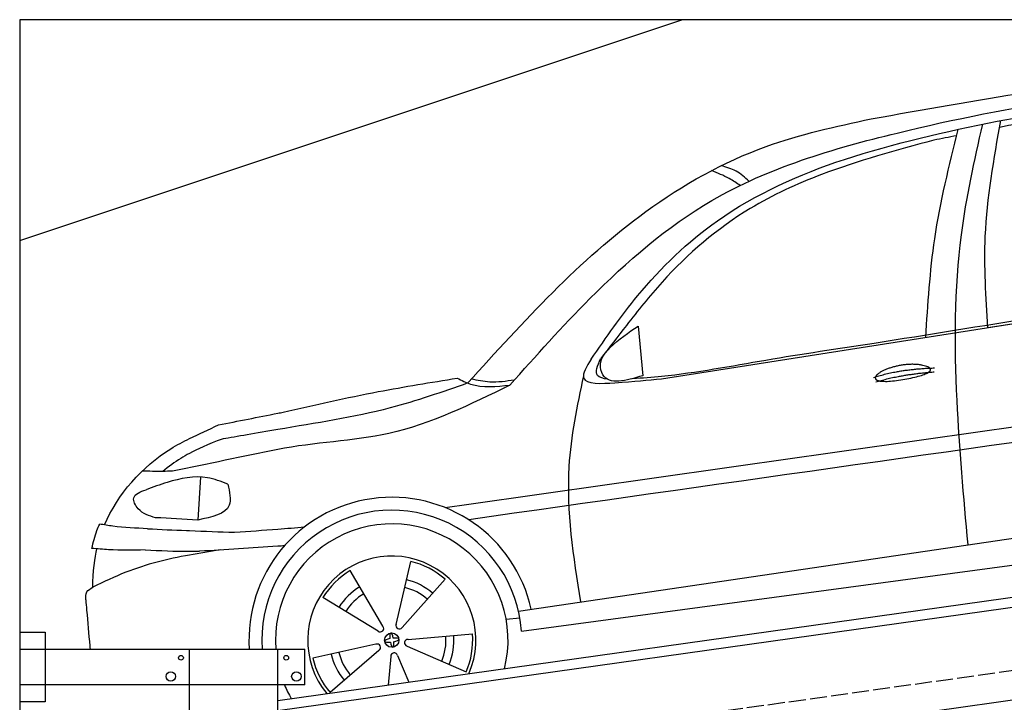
# Model space of a CAD drawing. Extents: x 524 to 6324, y 215 to 5690.
# Tile 4 of 5: x 524 to 3424, y 3680 to 5690. Entities that reach past the tile are written whole.
import ezdxf

# ---------------------------------------------------------------- set-up
doc = ezdxf.new("R2010")
doc.units = 0
doc.header["$LTSCALE"] = 10
doc.header["$MEASUREMENT"] = 0
doc.linetypes.add('GEN3', pattern=[6.25, 5, -1.25])
doc.layers.get('0').update_dxf_attribs({"linetype": 'CONTINUOUS'})
doc.layers.add('3', color=6, linetype='GEN3')
doc.layers.add('CAR', color=1, linetype='CONTINUOUS')
doc.layers.add('AM_0', color=7, linetype='CONTINUOUS', lineweight=30)

# ---------------------------------------------------------------- blocks, each defined once
blk = doc.blocks.new('EG_car')
at = {"layer": 'CAR'}
blk.add_open_spline([(45679.6, 5297.1), (45832.8, 5324.7), (46150.2, 5381.9), (46470.4, 5420.4), (46636.2, 5440.1)], degree=3, knots=[0, 0, 0, 0, 466.632282, 967.371588, 967.371588, 967.371588, 967.371588], dxfattribs=at)
blk = doc.blocks.new('OG_car')
at = {"layer": 'CAR'}
for p, q in [((46022.7, 4682.6), (47153.8, 4860.2)), ((45061.6, 4531.7), (46636.2, 4778.9)), ((44993, 4686.8), (45006.4, 4540.9)), ((43703.8, 4242.7), (43695.8, 4116)), ((44640.5, 3847.7), (46613.9, 4138.9)), ((44649.3, 3788.6), (46624.9, 4054.7)), ((44280.1, 3808.8), (44323.7, 3994)), ((44241.4, 3803), (44145, 3967)), ((44298, 3799.6), (44424.2, 3942)), ((44227.1, 3788.8), (44064.4, 3887.4)), ((44604.2, 3824.2), (44644.4, 3828.4)), ((44315.5, 3764.6), (44505.1, 3780.4)), ((44220.7, 3750.2), (44034.9, 3709.2)), ((44312.3, 3744.7), (44486.7, 3668.7)), ((44229.7, 3732.2), (44085.7, 3607.9)), ((44264.5, 3714.2), (44256.3, 3630)), ((44284.4, 3717.2), (44317.4, 3638.6))]:
    blk.add_line(p, q, dxfattribs=at)
blk.add_circle((44267.4, 3762.3), 21.1, dxfattribs=at)
for centre, radius, start, end in [((44267.4, 3762.3), 420.7, 12.4782, 183.664), ((44267.4, 3762.3), 382.8, 3.9409, 184.0275), ((44267.4, 3762.3), 342.5, 345.7894, 184.503), ((44267.4, 3762.3), 247.7, 336.4923, 219.5077), ((44267.4, 3762.3), 238.4, 48.8791, 76.3501), ((44267.4, 3762.3), 238.4, 120.8791, 148.3501), ((44267.4, 3762.3), 183.1, 121.0088, 148.2204), ((44267.4, 3762.3), 159.7, 49.089, 76.1378), ((44267.4, 3762.3), 183.1, 49.0088, 76.2204), ((44267.4, 3762.3), 159.7, 121.0915, 148.1403), ((44233.5, 3796.7), 10.1, 231.0149, 38.2143), ((44289.6, 3805.2), 10.1, 159.0149, 326.2143), ((44267.4, 3762.3), 159.7, 337.0888, 4.1364), ((44267.4, 3762.3), 183.1, 337.0088, 4.2204), ((44267.4, 3762.3), 238.4, 336.8791, 4.3501), ((44224.2, 3740.7), 10.1, 303.0149, 110.2143), ((44315, 3754.5), 10.1, 87.0149, 254.2143), ((44267.4, 3762.3), 183.1, 193.0088, 220.2204), ((44267.4, 3762.3), 159.7, 193.0928, 220.1404), ((44274.6, 3714.6), 10.1, 15.0149, 182.2143), ((44267.4, 3762.3), 238.4, 192.8791, 220.3501), ((44267.4, 3762.3), 342.5, 202.6515, 210.2106)]:
    blk.add_arc(centre, radius, start, end, dxfattribs=at)
for centre, major_axis, ratio, start_param, end_param in [((44267.6, 3762.4), (3, -20.9), 0.248275, 8.109253, 10.739069), ((44267.4, 3762.3), (-20.9, -3), 0.26044, 4.945458, 7.62088), ((44267.6, 3762.4), (3, -20.9), 0.248275, 4.968287, 7.599306), ((44267.4, 3762.3), (-20.9, -3), 0.26044, 8.106084, 10.743517)]:
    blk.add_ellipse(centre, major_axis=major_axis, ratio=ratio, start_param=start_param, end_param=end_param, dxfattribs=at)
for points, degree, knots in [([(45679.6, 5297.1), (45832.8, 5324.7), (46150.2, 5381.9), (46470.4, 5420.4), (46636.2, 5440.1), (46636.2, 5440.1), (46636.2, 5440.1), (46636.2, 5440.1), (46652.7, 5442.1), (46669.3, 5444), (46685.8, 5446)], 3, [0, 0, 0, 0, 466.632282, 967.371588, 967.371588, 967.371588, 967.371592, 967.371592, 967.371592, 1017.357301, 1017.357301, 1017.357301, 1017.357301]), ([(44615.4, 4513.3), (44692.2, 4599.4), (44871, 4800.1), (45226.4, 5109.2), (45736.2, 5259.5), (46216.5, 5354.4), (46512.7, 5385.9), (46636.2, 5398.7), (46636.2, 5398.7), (46636.2, 5398.7), (46636.2, 5398.7), (46656.8, 5400.8), (46677.4, 5402.9), (46697.9, 5405.1)], 3, [0, 0, 0, 0, 346.68192, 807.884848, 1388.232006, 1908.996141, 2281.102326, 2281.102326, 2281.102326, 2281.10234, 2281.10234, 2281.10234, 2343.113614, 2343.113614, 2343.113614, 2343.113614]), ([(46050.2, 5290.8), (46170.3, 5309.5), (46365.3, 5340), (46560.7, 5368.7), (46636.2, 5377.3), (46636.2, 5377.3), (46636.2, 5377.3), (46636.2, 5377.3), (46667.6, 5380.9), (46699, 5384.4), (46742.1, 5388.3)], 3, [0, 0, 0, 0, 364.415294, 592.333037, 592.333037, 592.333037, 592.333317, 592.333317, 592.333317, 687.124495, 687.124495, 687.124495, 687.124495]), ([(46823.6, 5379.2), (46760.4, 5376.6), (46698.3, 5370.8), (46636.2, 5364.9), (46636.2, 5364.9), (46636.2, 5364.9), (46636.2, 5364.9), (46623.5, 5363.7), (46464.7, 5348), (46272.1, 5313.1), (46092.7, 5278.9), (46057.6, 5272.1)], 3, [9.24495, 9.24495, 9.24495, 9.24495, 196.455545, 196.455545, 196.455545, 196.455824, 196.455824, 196.455824, 234.842737, 675.336927, 782.526221, 782.526221, 782.526221, 782.526221]), ([(44491.5, 4519.5), (44655.3, 4700.6), (44909.5, 4981.6), (45338.5, 5223.7), (45574.8, 5274.6), (45679.6, 5297.1)], 3, [0, 0, 0, 0, 727.920781, 1130.082198, 1450.622154, 1450.622154, 1450.622154, 1450.622154]), ([(44854.6, 4589.7), (44898.5, 4653.1), (45003.5, 4805), (45239.8, 5032.6), (45612.4, 5197.7), (45899, 5258.6), (46050.2, 5290.8)], 3, [0, 0, 0, 0, 231.40141, 553.995069, 969.143657, 1432.987613, 1432.987613, 1432.987613, 1432.987613]), ([(45964.8, 4043.1), (45952, 4184.6), (45924.7, 4487.8), (45924, 4906.4), (45983.6, 5173.6), (46007.8, 5281.7)], 3, [0, 0, 0, 0, 426.563346, 914.171926, 1245.997244, 1245.997244, 1245.997244, 1245.997244]), ([(46022.7, 4682.6), (46017.2, 4772.2), (46004.7, 4976.9), (46040.9, 5178.9), (46061.3, 5292.5)], 3, [0, 0, 0, 0, 268.372728, 613.019755, 613.019755, 613.019755, 613.019755]), ([(45840.3, 4654), (45846.4, 4751.2), (45859.3, 4958.1), (45909.2, 5159.4), (45935.6, 5266.1)], 3, [0, 0, 0, 0, 291.549873, 620.666388, 620.666388, 620.666388, 620.666388]), ([(45864.3, 5234.6), (45752.9, 5204.5), (45566.2, 5154.1), (45286.4, 5026.3), (45096.6, 4863.7), (44966.5, 4700), (44907.7, 4623.5), (44882.5, 4590.7)], 3, [0, 0, 0, 0, 345.952761, 579.243774, 917.237575, 1082.226642, 1206.634395, 1206.634395, 1206.634395, 1206.634395]), ([(45293.6, 5101.1), (45283.1, 5108.1), (45256.6, 5125.8), (45227.1, 5137.7), (45209.4, 5144.9)], 3, [0, 0, 0, 0, 37.991042, 95.125052, 95.125052, 95.125052, 95.125052]), ([(45319.4, 5113.3), (45307.4, 5124.4), (45283.7, 5146.4), (45252.6, 5154.9), (45237.3, 5159.1)], 3, [0, 0, 0, 0, 48.42186, 95.237432, 95.237432, 95.237432, 95.237432]), ([(45006.4, 4540.9), (44957.2, 4526.6), (44894.5, 4508.5), (44875.9, 4585), (44920.7, 4638.9), (44964.6, 4668), (44993, 4686.8)], 3, [0, 0, 0, 0, 117.404658, 149.518913, 206.346853, 310.042655, 310.042655, 310.042655, 310.042655]), ([(44977.1, 4532.7), (45005.5, 4534.6), (45137.2, 4544.7), (45373, 4590), (45581.8, 4621), (45688.1, 4636.8)], 3, [54.987133, 54.987133, 54.987133, 54.987133, 140.428, 451.309134, 773.824251, 773.824251, 773.824251, 773.824251]), ([(44854.6, 4589.7), (44841.6, 4568.2), (44808.4, 4513.1), (44955.2, 4521.5), (45021.9, 4527.9), (45061.6, 4531.7)], 3, [0, 0, 0, 0, 59.598575, 152.976513, 290.22378, 290.22378, 290.22378, 290.22378]), ([(44902.9, 4530.4), (44890.8, 4532.7), (44859.5, 4538.9), (44873.7, 4571), (44882.5, 4590.7)], 3, [0, 0, 0, 0, 31.398039, 81.527469, 81.527469, 81.527469, 81.527469]), ([(45691.7, 4533), (45690, 4541.2), (45709.2, 4559.6), (45789.3, 4588.3), (45885.2, 4565.1), (45860.2, 4541.4), (45718.3, 4516.4), (45693.5, 4524.9), (45691.7, 4533)], 5, [0, 0, 0, 0, 0, 0, 0.300106, 0.500106, 0.700106, 1, 1, 1, 1, 1, 1]), ([(43947.1, 4433.6), (44040.4, 4454.8), (44210.5, 4493.6), (44382.6, 4521.2), (44460.3, 4533.7)], 3, [0, 0, 0, 0, 287.109799, 523.033898, 523.033898, 523.033898, 523.033898]), ([(44460.3, 4533.7), (44473.1, 4527.2), (44520.8, 4503), (44575.4, 4509), (44615.4, 4513.3)], 3, [0, 0, 0, 0, 42.507377, 158.822776, 158.822776, 158.822776, 158.822776]), ([(44628.5, 4528), (44604.2, 4524.4), (44561.8, 4518), (44520, 4527.2), (44502.1, 4531.2)], 3, [0, 0, 0, 0, 72.851075, 127.42487, 127.42487, 127.42487, 127.42487]), ([(44831.9, 4540.3), (44813.2, 4451.6), (44767, 4231.3), (44802, 4008), (44822.9, 3874.6)], 3, [0, 0, 0, 0, 269.946467, 670.500177, 670.500177, 670.500177, 670.500177]), ([(44615.4, 4513.3), (44499.2, 4456.1), (44282.7, 4349.4), (44039.5, 4345.5), (43931.5, 4323.4), (43931.5, 4323.4), (43931.5, 4323.4), (43931.5, 4323.4), (43828.2, 4302.3), (43725, 4281.2), (43621.7, 4260.1)], 3, [0, 0, 0, 0, 383.694665, 714.701693, 714.701693, 714.701693, 714.702832, 714.702832, 714.702832, 1031.150113, 1031.150113, 1031.150113, 1031.150113]), ([(44491.5, 4519.5), (44415.6, 4492.9), (44233, 4428.9), (44043.6, 4401.5), (43931.5, 4382.3), (43931.5, 4382.3), (43931.5, 4382.3), (43931.5, 4382.3), (43869.6, 4371.8), (43807.8, 4361.2), (43771.1, 4354.9)], 3, [0, 0, 0, 0, 240.396278, 578.341928, 578.341928, 578.341928, 578.342115, 578.342115, 578.342115, 764.651031, 764.651031, 764.651031, 764.651031]), ([(44425.1, 4152.4), (45162.1, 4257.4), (45899.2, 4362.4), (46636.2, 4467.5), (46666, 4471.7), (46695.8, 4475.9), (46725.6, 4480.2)], 3, [0, 0, 0, 0, 2233.457513, 2233.457513, 2233.457513, 2323.713686, 2323.713686, 2323.713686, 2323.713686]), ([(43756.8, 4395.9), (43815, 4407.4), (43873.2, 4419), (43931.5, 4430.5), (43931.5, 4430.5), (43931.5, 4430.5), (43931.5, 4430.5), (43936.7, 4431.5), (43941.9, 4432.6), (43947.1, 4433.6)], 3, [870.865492, 870.865492, 870.865492, 870.865492, 1045.901362, 1045.901362, 1045.901362, 1045.901457, 1045.901457, 1045.901457, 1061.532654, 1061.532654, 1061.532654, 1061.532654]), ([(46670.3, 4425.3), (46658.9, 4423.7), (46647.5, 4422.1), (46636.2, 4420.5), (45922.2, 4319.2), (45208.2, 4218), (44494.2, 4116.7)], 3, [0, 0, 0, 0, 34.394054, 34.394054, 34.394054, 2197.854588, 2197.854588, 2197.854588, 2197.854588]), ([(43421.5, 4101.6), (43459.6, 4192), (43547.4, 4290.3), (43652.7, 4347), (43671.5, 4355.8), (43671.5, 4355.8), (43671.5, 4355.8), (43671.5, 4355.8), (43699.9, 4369.1), (43728.3, 4382.5), (43756.8, 4395.9)], 3, [417.734559, 417.734559, 417.734559, 417.734559, 714.010919, 776.343267, 776.343267, 776.343267, 776.344997, 776.344997, 776.344997, 870.865493, 870.865493, 870.865493, 870.865493]), ([(43771.1, 4354.9), (43721.1, 4337.8), (43696.3, 4324.9), (43671.5, 4312), (43671.5, 4312), (43671.5, 4312), (43671.5, 4312), (43662.9, 4307.5), (43635.5, 4292), (43610.2, 4272.6), (43592.8, 4259.2)], 3, [761.72988, 761.72988, 761.72988, 761.72988, 846.32372, 846.32372, 846.32372, 846.326293, 846.326293, 846.326293, 875.621743, 941.455107, 941.455107, 941.455107, 941.455107]), ([(43621.7, 4260.1), (43612.1, 4259.6), (43582.3, 4258.7), (43552.5, 4259.5), (43532.3, 4260.1)], 3, [133.446175, 133.446175, 133.446175, 133.446175, 162.493207, 222.909715, 222.909715, 222.909715, 222.909715]), ([(43784.2, 4221.5), (43764.4, 4229.3), (43707.4, 4251.8), (43621.8, 4233.5), (43564.1, 4212.7), (43543.5, 4205.2)], 3, [0, 0, 0, 0, 62.876829, 181.734861, 248.06685, 248.06685, 248.06685, 248.06685]), ([(43571.3, 4122.8), (43552.8, 4128.1), (43523.1, 4136.7), (43497, 4188.3), (43526.9, 4199.2), (43543.5, 4205.2)], 3, [0, 0, 0, 0, 57.244505, 92.011956, 135.089654, 135.089654, 135.089654, 135.089654]), ([(43784.2, 4221.5), (43789.6, 4198.6), (43803.9, 4137.8), (43737.3, 4124.4), (43695.8, 4116)], 3, [0, 0, 0, 0, 62.239092, 164.956572, 164.956572, 164.956572, 164.956572]), ([(43384.1, 4032.3), (43388.2, 4050.1), (43393.8, 4074.8), (43404.2, 4097.7), (43407.1, 4104.1)], 3, [0, 0, 0, 0, 54.692387, 75.524982, 75.524982, 75.524982, 75.524982]), ([(43548.2, 4090.4), (43513.8, 4091.8), (43466.5, 4093.9), (43419.8, 4101.9), (43407.1, 4104.1)], 3, [0, 0, 0, 0, 103.169916, 141.873988, 141.873988, 141.873988, 141.873988]), ([(43548.2, 4090.4), (43586.3, 4088.4), (43624.4, 4086.5), (43662.5, 4085.1), (43662.5, 4085.1), (43662.5, 4085.1), (43662.5, 4085.1), (43665.5, 4085), (43668.5, 4084.9), (43671.5, 4084.7), (43715.8, 4083.1), (43760.2, 4081.4), (43804.5, 4079.8)], 3, [0, 0, 0, 0, 114.217617, 114.217617, 114.217617, 114.217849, 114.217849, 114.217849, 123.216746, 123.216746, 123.216746, 256.268309, 256.268309, 256.268309, 256.268309]), ([(43804.5, 4079.8), (43846.9, 4082.9), (43889.2, 4086.1), (43931.5, 4089.2), (43931.5, 4089.2), (43931.5, 4089.2), (43931.5, 4089.2), (43957.9, 4091.2), (43984.3, 4093.5), (44010.8, 4095.7)], 3, [256.268309, 256.268309, 256.268309, 256.268309, 383.518428, 383.518428, 383.518428, 383.518697, 383.518697, 383.518697, 463.031784, 463.031784, 463.031784, 463.031784]), ([(43541.2, 4027.9), (43505.2, 4027.3), (43452.8, 4026.5), (43400.5, 4030.9), (43384.1, 4032.3)], 3, [0, 0, 0, 0, 107.725446, 157.239927, 157.239927, 157.239927, 157.239927]), ([(43951.2, 4039.8), (43944.6, 4039.4), (43938, 4039), (43931.5, 4038.6), (43931.5, 4038.6), (43931.5, 4038.6), (43931.5, 4038.6), (43854.7, 4033.7), (43777.9, 4028.8), (43701.1, 4023.9)], 3, [0, 0, 0, 0, 19.362778, 19.362778, 19.362778, 19.362832, 19.362832, 19.362832, 245.862893, 245.862893, 245.862893, 245.862893]), ([(43761.9, 4027.8), (43731.8, 4022.7), (43701.6, 4017.6), (43671.5, 4012.4), (43671.5, 4012.4), (43671.5, 4012.4), (43671.5, 4012.4), (43607.2, 4001.5), (43510.1, 3977.3), (43419, 3933.8), (43386.9, 3918)], 3, [186.074267, 186.074267, 186.074267, 186.074267, 277.849611, 277.849611, 277.849611, 277.850388, 277.850388, 277.850388, 473.507544, 580.325639, 580.325639, 580.325639, 580.325639]), ([(43541.2, 4027.9), (43584.6, 4025.9), (43628.1, 4023.9), (43671.5, 4023.9), (43671.5, 4023.9), (43671.5, 4023.9), (43671.5, 4023.9), (43681.4, 4023.9), (43691.2, 4023.9), (43701.1, 4023.9)], 3, [0, 0, 0, 0, 130.347713, 130.347713, 130.347713, 130.34843, 130.34843, 130.34843, 159.997342, 159.997342, 159.997342, 159.997342]), ([(43365.9, 3881.2), (43365.7, 3889.6), (43365.3, 3906.1), (43379.8, 3914), (43386.9, 3918)], 3, [0, 0, 0, 0, 23.08378, 45.64513, 45.64513, 45.64513, 45.64513]), ([(43365.9, 3881.2), (43366.8, 3871), (43367.7, 3860.7), (43368.6, 3850.4), (43371.7, 3815.4), (43374.8, 3780.4), (43377.8, 3745.4)], 3, [25.27332, 25.27332, 25.27332, 25.27332, 56.184761, 56.184761, 56.184761, 161.589284, 161.589284, 161.589284, 161.589284])]:
    blk.add_open_spline(points, degree=degree, knots=knots, dxfattribs=at)
for points, degree in [([(45931, 5247.6), (45908.8, 5243.3), (45886.6, 5238.9), (45864.3, 5234.6)], 3), ([(45688.1, 4636.8), (46004.1, 4687.6), (46320.2, 4738.4), (46636.2, 4789.3)], 3), ([(45686.4, 4535.6), (45759.6, 4560.3), (45866.1, 4563.9)], 2), ([(45692.9, 4522.4), (45764.9, 4544.7), (45865.3, 4552.2)], 2), ([(43695.8, 4116), (43654.3, 4118.3), (43612.8, 4120.5), (43571.3, 4122.8)], 3), ([(43386.9, 3918), (43387.5, 3962.7), (43392.1, 4006.5), (43399.1, 4031.2)], 3), ([(43377.8, 3745.4), (43378.1, 3742.1), (43378.4, 3738.8), (43378.7, 3735.4)], 3)]:
    blk.add_open_spline(points, degree=degree, dxfattribs=at)

msp = doc.modelspace()

# ---------------------------------------------------------------- linework, layer by layer
for p, q in [((5824.1, 5690), (524.1, 5690)), ((524.1, 5690), (524.1, 390)), ((524.1, 5040), (2474.1, 5690)), ((1284.1, 3685.2), (3762.9, 4033.6)), ((3770.1, 4004.3), (1284.1, 3654.9)), ((524.1, 3886.2), (599.1, 3886.2)), ((599.1, 3886.2), (599.1, 3681.2)), ((524.1, 3836.2), (1364.1, 3836.2)), ((1024.1, 2266.2), (1024.1, 3836.2)), ((1284.1, 396.2), (1284.1, 3836.2)), ((1364.1, 3731.2), (1364.1, 3836.2)), ((3988.8, 3762.4), (1284.1, 3382.2)), ((1364.1, 3731.2), (524.1, 3731.2)), ((599.1, 3681.2), (524.1, 3681.2))]:
    msp.add_line(p, q)
for centre, radius in [((999.1, 3811.2), 7), ((1309.1, 3811.2), 7), ((969.1, 3756.2), 14), ((1339.1, 3756.2), 14)]:
    msp.add_circle(centre, radius)
at = {"layer": '3'}
msp.add_line((747.5, 3394.7), (5754.9, 4098.4), dxfattribs=at)

# ---------------------------------------------------------------- block references
at = {"layer": 'AM_0'}
for name, p in [('OG_car', (-42647.4, 100.8)), ('EG_car', (-42647.4, -1734.2))]:
    msp.add_blockref(name, p, dxfattribs=at)

doc.saveas('drawing.dxf')
